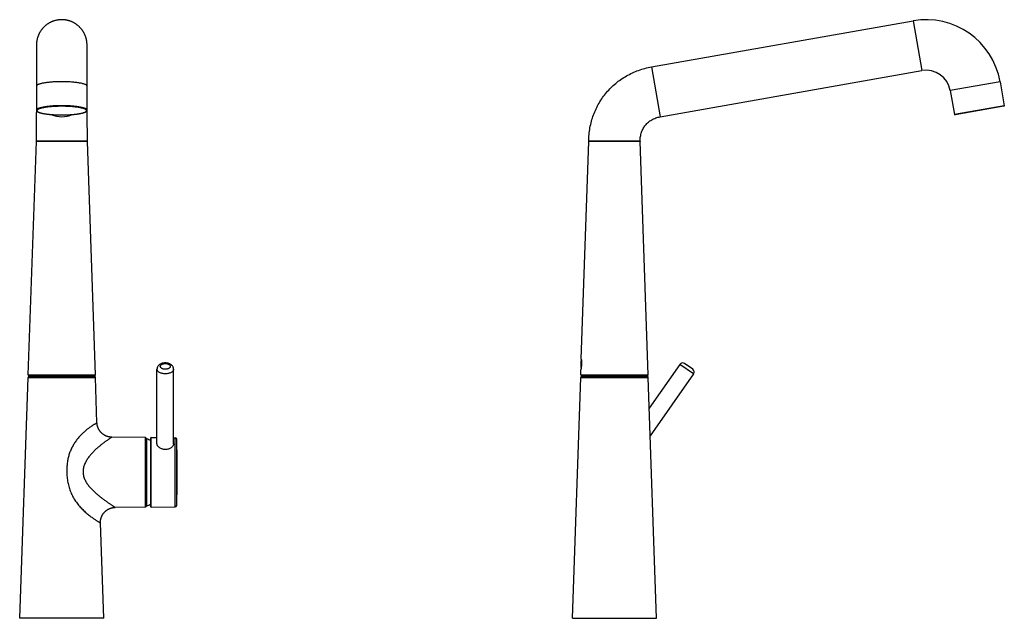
# Model space of a CAD drawing. Header units: millimetres. Extents: x 260 to 944, y 88 to 805.
# Tile 3 of 3: x 351 to 944, y 444 to 805. Entities that reach past the tile are written whole.
import ezdxf

# ---------------------------------------------------------------- set-up
doc = ezdxf.new("R2010")
doc.units = ezdxf.units.MM
doc.header["$LTSCALE"] = 65.395
doc.layers.get('0').update_dxf_attribs({"linetype": 'CONTINUOUS'})

msp = doc.modelspace()

# ---------------------------------------------------------------- linework, layer by layer
at = {"color": 7, "linetype": 'CONTINUOUS'}
for p, q in [((731.8, 776.29), (889.44, 804.09)), ((361.1, 789.53), (361.1, 761.27)), ((391.6, 761.13), (391.6, 789.07)), ((391.6, 779.39), (391.6, 788.88)), ((391.6, 764.73), (391.6, 779.39)), ((737.1, 746.25), (894.74, 774.05)), ((941.86, 767.38), (944.42, 752.91)), ((361.1, 760.4), (361.09, 759.67)), ((361.09, 759.67), (361.09, 758.78)), ((361.1, 764.73), (361.1, 750.26)), ((361.1, 761.27), (361.1, 760.96)), ((361.1, 760.96), (361.1, 760.4)), ((391.6, 750.26), (391.6, 764.73)), ((391.6, 760.76), (391.6, 761.13)), ((391.6, 760.13), (391.6, 760.76)), ((391.6, 759.33), (391.6, 760.13)), ((911.83, 762.09), (914.38, 747.61)), ((361.07, 754.97), (361.05, 753.2)), ((361.08, 756.57), (361.07, 754.97)), ((361.09, 758.78), (361.08, 757.74)), ((361.08, 757.74), (361.08, 756.57)), ((391.61, 758.38), (391.6, 759.33)), ((391.62, 757.29), (391.61, 758.38)), ((391.63, 755.79), (391.62, 757.29)), ((391.64, 754.11), (391.63, 755.79)), ((391.65, 752.57), (391.64, 754.11)), ((361.01, 748.05), (360.99, 746.13)), ((361.03, 749.87), (361.01, 748.05)), ((361.04, 751.59), (361.03, 749.87)), ((361.05, 753.2), (361.04, 751.59)), ((391.6, 750.24), (391.6, 750.26)), ((391.66, 750.92), (391.65, 752.57)), ((391.68, 749.16), (391.66, 750.92)), ((391.69, 747.29), (391.68, 749.16)), ((944.17, 752.56), (914.73, 747.37)), ((360.97, 743.71), (360.95, 741.6)), ((360.99, 746.13), (360.97, 743.71)), ((391.71, 745.34), (391.69, 747.29)), ((391.73, 743.29), (391.71, 745.34)), ((391.75, 740.74), (391.73, 743.29)), ((360.91, 737.17), (360.88, 734.85)), ((360.93, 739.42), (360.91, 737.17)), ((360.95, 741.6), (360.93, 739.42)), ((391.77, 738.53), (391.75, 740.74)), ((391.8, 736.25), (391.77, 738.53)), ((391.82, 733.9), (391.8, 736.25)), ((360.85, 731.43), (356, 590.77)), ((360.88, 734.85), (360.86, 732.47)), ((391.85, 731.55), (391.82, 733.9)), ((391.85, 731.49), (391.85, 731.55)), ((689.42, 600.21), (693.95, 731.37)), ((729.8, 590.77), (724.95, 731.41)), ((689.42, 600.21), (689.44, 600.11)), ((689.44, 600.11), (689.44, 600.1)), ((433.75, 549.09), (433.75, 594.14)), ((443.75, 549.02), (443.75, 594.14)), ((689.1, 590.77), (689.2, 593.71)), ((748.93, 597.01), (730.38, 570.52)), ((756.63, 594.06), (751.71, 597.5)), ((351, 443.91), (356.07, 589.15)), ((356.29, 590.46), (396.4, 590.46)), ((356.86, 589.93), (357.6, 589.94)), ((357.6, 590.46), (357.6, 589.94)), ((395.1, 589.94), (357.6, 589.94)), ((395.1, 590.46), (395.1, 589.94)), ((395.84, 589.93), (395.1, 589.94)), ((397.58, 561.78), (396.62, 589.15)), ((684.1, 443.91), (689.17, 589.15)), ((689.4, 590.46), (729.5, 590.46)), ((689.96, 589.93), (690.7, 589.94)), ((690.7, 589.94), (690.7, 590.46)), ((728.2, 589.94), (690.7, 589.94)), ((728.2, 589.94), (728.2, 590.46)), ((728.94, 589.93), (728.2, 589.94)), ((734.8, 443.91), (729.73, 589.15)), ((757.12, 591.27), (730.96, 553.91)), ((426.75, 552.92), (406.5, 553.09)), ((427.25, 511.41), (427.25, 552.42)), ((427.35, 552.16), (427.49, 552.16)), ((429.95, 511.11), (429.95, 552.71)), ((430.15, 552.91), (433.75, 552.88)), ((443.75, 552.79), (444.63, 552.78)), ((426.75, 510.91), (408.6, 510.75)), ((427.35, 511.66), (427.49, 511.66)), ((430.15, 510.91), (444.63, 511.04)), ((401.7, 443.91), (399.69, 501.44)), ((401.7, 443.91), (351, 443.91)), ((684.1, 443.91), (734.8, 443.91))]:
    msp.add_line(p, q, dxfattribs=at)
at = {"color": 9, "linetype": 'CONTINUOUS'}
for p, q in [((889.44, 804.09), (894.74, 774.05)), ((361.1, 789.07), (361.1, 789.05)), ((391.6, 789.05), (391.6, 789.07)), ((731.8, 776.29), (737.1, 746.25)), ((941.86, 767.38), (911.83, 762.09)), ((944.42, 752.91), (914.38, 747.61)), ((376.35, 731.41), (360.85, 731.38)), ((360.91, 731.39), (360.87, 731.38)), ((361.09, 731.39), (360.91, 731.39)), ((362, 731.39), (361.09, 731.39)), ((363.11, 731.39), (362, 731.39)), ((365.1, 731.4), (363.11, 731.39)), ((368.05, 731.4), (365.1, 731.4)), ((371.25, 731.41), (368.05, 731.4)), ((372.83, 731.41), (371.25, 731.41)), ((375.53, 731.41), (372.83, 731.41)), ((376.35, 731.41), (375.53, 731.41)), ((689.34, 600.02), (689.34, 594.55)), ((689.44, 600.04), (689.44, 595.27)), ((757.12, 591.27), (748.93, 597.01)), ((356, 590.77), (396.7, 590.77)), ((356.07, 589.15), (396.62, 589.15)), ((356.86, 589.93), (395.84, 589.93)), ((689.1, 590.77), (729.8, 590.77)), ((689.17, 589.15), (729.73, 589.15)), ((689.96, 589.93), (728.94, 589.93)), ((426.75, 510.91), (426.75, 552.92)), ((427.35, 511.66), (427.35, 552.16)), ((427.49, 511.66), (427.49, 552.16)), ((427.68, 511.7), (427.68, 552.12)), ((430.15, 510.91), (430.15, 552.91)), ((444.63, 511.04), (444.63, 552.78)), ((445.62, 512.01), (445.62, 551.82))]:
    msp.add_line(p, q, dxfattribs=at)
at = {"color": 7, "linetype": 'CONTINUOUS'}
for points in [[(376.35, 804.78), (376.09, 804.77), (375.82, 804.77), (375.55, 804.75), (375.27, 804.74), (375, 804.72), (374.73, 804.69), (374.46, 804.66), (374.19, 804.62), (373.92, 804.58), (373.65, 804.53), (373.38, 804.48), (373.11, 804.43), (372.85, 804.37), (372.58, 804.3), (372.32, 804.23), (372.06, 804.16), (371.8, 804.08), (371.54, 804), (371.28, 803.91), (371.02, 803.81), (370.77, 803.72), (370.51, 803.62), (370.26, 803.51), (370.01, 803.4), (369.77, 803.28), (369.52, 803.16), (369.28, 803.04), (369.04, 802.91), (368.8, 802.78), (368.56, 802.64), (368.33, 802.5), (368.1, 802.35), (367.87, 802.2), (367.65, 802.05), (367.42, 801.89), (367.2, 801.73), (366.99, 801.56), (366.77, 801.39), (366.56, 801.22), (366.35, 801.04), (366.15, 800.86), (365.95, 800.68), (365.75, 800.49), (365.56, 800.3), (365.37, 800.11), (365.18, 799.91), (364.99, 799.71), (364.81, 799.5), (364.64, 799.29), (364.46, 799.08), (364.29, 798.87), (364.13, 798.65), (363.97, 798.43), (363.81, 798.21), (363.66, 797.98), (363.51, 797.75), (363.36, 797.52), (363.22, 797.29), (363.09, 797.05), (362.95, 796.81), (362.82, 796.57), (362.7, 796.33), (362.58, 796.08), (362.47, 795.84), (362.35, 795.59), (362.25, 795.34), (362.15, 795.08), (362.05, 794.83), (361.96, 794.57), (361.87, 794.31), (361.79, 794.05), (361.71, 793.79), (361.63, 793.53), (361.56, 793.27), (361.5, 793), (361.44, 792.74), (361.39, 792.47), (361.33, 792.2), (361.29, 791.93), (361.25, 791.66), (361.21, 791.39), (361.18, 791.12), (361.16, 790.85), (361.14, 790.59), (361.12, 790.32), (361.11, 790.05), (361.1, 789.79), (361.1, 789.52)], [(391.6, 789.52), (391.6, 789.79), (391.59, 790.05), (391.58, 790.32), (391.56, 790.59), (391.54, 790.85), (391.51, 791.12), (391.48, 791.39), (391.45, 791.66), (391.41, 791.93), (391.36, 792.2), (391.31, 792.47), (391.26, 792.74), (391.2, 793), (391.13, 793.27), (391.06, 793.53), (390.99, 793.79), (390.91, 794.05), (390.83, 794.31), (390.74, 794.57), (390.65, 794.83), (390.55, 795.08), (390.45, 795.34), (390.34, 795.59), (390.23, 795.84), (390.12, 796.08), (390, 796.33), (389.87, 796.57), (389.74, 796.81), (389.61, 797.05), (389.47, 797.29), (389.33, 797.52), (389.19, 797.75), (389.04, 797.98), (388.89, 798.21), (388.73, 798.43), (388.57, 798.65), (388.4, 798.87), (388.23, 799.08), (388.06, 799.29), (387.88, 799.5), (387.7, 799.71), (387.52, 799.91), (387.33, 800.1), (387.14, 800.3), (386.95, 800.49), (386.75, 800.68), (386.55, 800.86), (386.34, 801.04), (386.13, 801.22), (385.92, 801.39), (385.71, 801.56), (385.49, 801.73), (385.27, 801.89), (385.05, 802.05), (384.83, 802.2), (384.6, 802.35), (384.37, 802.5), (384.13, 802.64), (383.9, 802.78), (383.66, 802.91), (383.42, 803.04), (383.18, 803.16), (382.93, 803.28), (382.68, 803.4), (382.43, 803.51), (382.18, 803.61), (381.93, 803.72), (381.68, 803.81), (381.42, 803.91), (381.16, 804), (380.9, 804.08), (380.64, 804.16), (380.38, 804.23), (380.11, 804.3), (379.85, 804.37), (379.58, 804.43), (379.32, 804.48), (379.05, 804.53), (378.78, 804.58), (378.51, 804.62), (378.24, 804.66), (377.97, 804.69), (377.69, 804.72), (377.42, 804.74), (377.15, 804.75), (376.88, 804.77), (376.61, 804.77), (376.35, 804.78)], [(391.6, 788.88), (391.6, 788.96), (391.6, 789.05), (391.6, 789.53)], [(361.1, 750.26), (361.1, 750.24), (361.1, 750.18), (361.11, 750.13), (361.12, 750.07), (361.14, 750.02), (361.16, 749.96), (361.18, 749.9), (361.21, 749.85), (361.25, 749.79), (361.29, 749.74), (361.33, 749.69), (361.38, 749.63), (361.43, 749.58), (361.48, 749.53), (361.55, 749.48), (361.61, 749.42), (361.69, 749.37), (361.76, 749.32), (361.85, 749.27), (361.93, 749.22), (362.03, 749.17), (362.12, 749.12), (362.23, 749.07), (362.33, 749.02), (362.45, 748.98), (362.56, 748.93), (362.68, 748.88), (362.81, 748.84), (362.93, 748.79), (363.07, 748.75), (363.2, 748.71), (363.34, 748.66), (363.48, 748.62), (363.63, 748.58), (363.78, 748.54), (363.94, 748.5), (364.09, 748.46), (364.26, 748.42), (364.42, 748.38), (364.59, 748.35), (364.76, 748.31), (364.94, 748.27), (365.12, 748.24), (365.3, 748.2), (365.49, 748.17), (365.68, 748.13), (365.88, 748.1), (366.07, 748.07), (366.27, 748.04), (366.48, 748.01), (366.68, 747.97), (366.89, 747.94), (367.1, 747.92), (367.32, 747.89), (367.54, 747.86), (367.76, 747.83), (367.98, 747.8), (368.2, 747.78), (368.43, 747.75), (368.66, 747.73), (368.9, 747.71), (369.13, 747.68), (369.37, 747.66), (369.61, 747.64), (369.85, 747.62), (370.1, 747.6), (370.34, 747.58), (370.59, 747.56), (370.84, 747.54), (371.09, 747.53), (371.35, 747.51), (371.6, 747.5), (371.86, 747.48), (372.12, 747.47), (372.37, 747.46), (372.63, 747.44), (372.9, 747.43), (373.16, 747.42), (373.42, 747.41), (373.69, 747.4), (373.95, 747.4), (374.22, 747.39), (374.48, 747.38), (374.75, 747.38), (375.02, 747.37), (375.29, 747.37), (375.56, 747.37), (375.82, 747.36), (376.09, 747.36), (376.35, 747.36)], [(376.35, 747.36), (376.6, 747.36), (376.87, 747.36), (377.14, 747.37), (377.41, 747.37), (377.68, 747.37), (377.94, 747.38), (378.21, 747.38), (378.48, 747.39), (378.74, 747.4), (379.01, 747.4), (379.27, 747.41), (379.54, 747.42), (379.8, 747.43), (380.06, 747.44), (380.32, 747.46), (380.58, 747.47), (380.84, 747.48), (381.09, 747.5), (381.35, 747.51), (381.6, 747.53), (381.85, 747.54), (382.1, 747.56), (382.35, 747.58), (382.6, 747.6), (382.84, 747.62), (383.08, 747.64), (383.32, 747.66), (383.56, 747.68), (383.8, 747.71), (384.03, 747.73), (384.26, 747.75), (384.49, 747.78), (384.71, 747.8), (384.94, 747.83), (385.16, 747.86), (385.38, 747.89), (385.59, 747.92), (385.8, 747.94), (386.01, 747.97), (386.22, 748), (386.42, 748.04), (386.62, 748.07), (386.82, 748.1), (387.01, 748.13), (387.2, 748.17), (387.39, 748.2), (387.57, 748.24), (387.75, 748.27), (387.93, 748.31), (388.1, 748.35), (388.27, 748.38), (388.44, 748.42), (388.6, 748.46), (388.76, 748.5), (388.91, 748.54), (389.06, 748.58), (389.21, 748.62), (389.35, 748.66), (389.49, 748.71), (389.63, 748.75), (389.76, 748.79), (389.89, 748.84), (390.01, 748.88), (390.13, 748.93), (390.25, 748.98), (390.36, 749.02), (390.47, 749.07), (390.57, 749.12), (390.67, 749.17), (390.76, 749.22), (390.85, 749.27), (390.93, 749.32), (391.01, 749.37), (391.08, 749.43), (391.15, 749.48), (391.21, 749.53), (391.27, 749.58), (391.32, 749.63), (391.37, 749.69), (391.41, 749.74), (391.45, 749.79), (391.48, 749.85), (391.51, 749.9), (391.54, 749.96), (391.56, 750.02), (391.57, 750.07), (391.59, 750.13), (391.59, 750.18), (391.6, 750.24)], [(360.86, 732.47), (360.85, 731.53), (360.85, 731.49), (360.85, 731.46), (360.85, 731.43)], [(396.7, 590.77), (391.85, 731.43), (391.85, 731.46), (391.85, 731.49)], [(406.5, 553.09), (406.33, 553.1), (406.15, 553.1), (405.97, 553.11), (405.79, 553.13), (405.61, 553.15), (405.43, 553.17), (405.25, 553.19), (405.07, 553.22), (404.89, 553.25), (404.72, 553.29), (404.54, 553.33), (404.36, 553.37), (404.19, 553.42), (404.01, 553.47), (403.84, 553.52), (403.67, 553.58), (403.49, 553.64), (403.32, 553.7), (403.16, 553.77), (402.99, 553.84), (402.82, 553.91), (402.66, 553.99), (402.5, 554.07), (402.34, 554.15), (402.18, 554.24), (402.02, 554.33), (401.87, 554.42), (401.71, 554.52), (401.56, 554.62), (401.41, 554.72), (401.26, 554.83), (401.12, 554.94), (400.98, 555.05), (400.83, 555.16), (400.7, 555.28), (400.56, 555.4), (400.43, 555.52), (400.29, 555.65), (400.17, 555.78), (400.04, 555.91), (399.92, 556.04), (399.79, 556.18), (399.68, 556.31), (399.56, 556.45), (399.45, 556.6), (399.34, 556.74), (399.23, 556.89), (399.13, 557.04), (399.03, 557.19), (398.93, 557.34), (398.84, 557.49), (398.75, 557.65), (398.66, 557.81), (398.58, 557.97), (398.49, 558.13), (398.42, 558.29), (398.34, 558.46), (398.27, 558.63), (398.2, 558.79), (398.14, 558.96), (398.08, 559.13), (398.02, 559.31), (397.96, 559.48), (397.91, 559.65), (397.86, 559.83), (397.82, 560.01), (397.78, 560.18), (397.74, 560.36), (397.71, 560.54), (397.68, 560.72), (397.66, 560.9), (397.63, 561.08), (397.61, 561.26), (397.6, 561.44), (397.59, 561.62), (397.58, 561.78)], [(399.69, 501.44), (399.68, 501.59), (399.68, 501.77), (399.69, 501.95), (399.69, 502.13), (399.7, 502.31), (399.71, 502.49), (399.73, 502.67), (399.75, 502.85), (399.77, 503.03), (399.8, 503.21), (399.83, 503.39), (399.87, 503.56), (399.91, 503.74), (399.95, 503.92), (399.99, 504.09), (400.04, 504.27), (400.09, 504.44), (400.15, 504.61), (400.21, 504.78), (400.27, 504.95), (400.34, 505.12), (400.41, 505.28), (400.48, 505.45), (400.55, 505.61), (400.63, 505.77), (400.71, 505.93), (400.8, 506.09), (400.89, 506.25), (400.98, 506.4), (401.07, 506.56), (401.17, 506.71), (401.27, 506.86), (401.38, 507), (401.48, 507.15), (401.59, 507.29), (401.7, 507.43), (401.82, 507.57), (401.94, 507.71), (402.06, 507.84), (402.18, 507.97), (402.31, 508.1), (402.44, 508.23), (402.57, 508.35), (402.7, 508.48), (402.84, 508.59), (402.98, 508.71), (403.12, 508.82), (403.26, 508.93), (403.41, 509.04), (403.55, 509.14), (403.7, 509.25), (403.85, 509.34), (404, 509.44), (404.16, 509.53), (404.31, 509.62), (404.47, 509.7), (404.63, 509.79), (404.79, 509.87), (404.96, 509.94), (405.12, 510.02), (405.29, 510.09), (405.46, 510.15), (405.63, 510.21), (405.8, 510.27), (405.97, 510.33), (406.14, 510.38), (406.31, 510.43), (406.49, 510.48), (406.66, 510.52), (406.84, 510.56), (407.02, 510.59), (407.2, 510.63), (407.37, 510.65), (407.55, 510.68), (407.73, 510.7), (407.91, 510.72), (408.09, 510.73), (408.27, 510.74), (408.45, 510.75), (408.6, 510.75)]]:
    msp.add_lwpolyline(points, dxfattribs=at)
at = {"color": 9, "linetype": 'CONTINUOUS'}
msp.add_lwpolyline([(360.87, 731.38), (360.86, 731.38), (360.85, 731.38), (360.85, 731.38)], dxfattribs=at)
at = {"color": 7, "linetype": 'CONTINUOUS'}
for centre, radius, start, end in [((897.3, 759.53), 45.25, 10, 100), ((897.3, 759.53), 14.75, 10, 100), ((944.12, 752.85), 0.3, 280, 10), ((914.68, 747.66), 0.3, 190, 280), ((686.95, 731.61), 7, 358.02438, 359.46598), ((731.95, 731.65), 7, 180.98033, 181.97562), ((738.91, 596.96), 49.66, 176.47188, 182.98325), ((689.44, 600.01), 0.1, 95.04593, 176.47188), ((750.57, 595.86), 2, 55, 145), ((755.48, 592.42), 2, 325, 55), ((356.29, 590.76), 0.3, 178.02438, 270), ((356.87, 589.13), 0.8, 91, 177.99939), ((395.83, 589.13), 0.8, 2.00061, 89), ((396.4, 590.76), 0.3, 270, 1.97562), ((689.4, 590.76), 0.3, 178.02438, 270), ((689.97, 589.13), 0.8, 91, 177.99939), ((728.93, 589.13), 0.8, 2.00061, 89), ((729.5, 590.76), 0.3, 270, 1.97562), ((426.75, 552.42), 0.5, 0, 89.5), ((427.35, 552.06), 0.1, 90, 180), ((427.49, 551.66), 0.5, 67.35338, 90), ((419.25, 531.91), 21.9, 60.75241, 67.35338), ((430.15, 552.71), 0.2, 89.5, 180), ((444.62, 551.78), 1, 1.90115, 89.5), ((-154.05, 531.91), 600, 358.09885, 1.90115), ((426.75, 511.41), 0.5, 270.5, 360), ((427.35, 511.76), 0.1, 180, 270), ((427.49, 512.16), 0.5, 270, 292.64662), ((419.25, 531.91), 21.9, 292.64662, 299.24759), ((430.15, 511.11), 0.2, 180, 270.5), ((444.62, 512.04), 1, 270.5, 358.09885)]:
    msp.add_arc(centre, radius, start, end, dxfattribs=at)
at = {"color": 9, "linetype": 'CONTINUOUS'}
for centre, radius, start, end in [((375.92, 761.27), 14.82, 180, 180.43581), ((376.78, 761.27), 14.82, 359.56417, 359.99997), ((376.34, 761.7), 15.45, 245.87414, 270.01213), ((376.35, 761.7), 15.45, 269.98787, 294.12616)]:
    msp.add_arc(centre, radius, start, end, dxfattribs=at)
at = {"color": 7, "linetype": 'CONTINUOUS'}
for points, knots in [([(693.95, 731.55), (693.96, 732.91), (694.1, 735.63), (694.66, 739.66), (695.55, 743.58), (696.77, 747.38), (698.3, 751.03), (700.14, 754.52), (702.26, 757.82), (704.66, 760.92), (707.32, 763.8), (710.22, 766.44), (713.36, 768.82), (716.7, 770.93), (720.24, 772.75), (723.95, 774.27), (727.81, 775.47), (730.46, 776.06), (731.8, 776.29)], [0, 0, 0, 0, 0.064404, 0.128089, 0.191153, 0.253687, 0.31579, 0.377571, 0.439133, 0.500577, 0.562002, 0.62351, 0.6852, 0.747177, 0.809548, 0.872413, 0.935864, 1, 1, 1, 1]), ([(724.95, 731.53), (724.94, 732.01), (724.96, 732.96), (725.12, 734.34), (725.38, 735.65), (725.75, 736.89), (726.21, 738.07), (726.77, 739.18), (727.41, 740.23), (728.15, 741.21), (728.97, 742.12), (729.87, 742.96), (730.86, 743.73), (731.93, 744.42), (733.09, 745.03), (734.34, 745.54), (735.68, 745.96), (736.62, 746.17), (737.1, 746.25)], [0, 0, 0, 0, 0.069284, 0.135507, 0.199264, 0.261105, 0.321513, 0.380884, 0.439595, 0.498013, 0.556489, 0.615371, 0.675028, 0.735847, 0.798233, 0.862674, 0.929728, 1, 1, 1, 1]), ([(689.44, 600.1), (689.49, 599.66), (689.6, 598.47), (689.6, 596.6), (689.41, 594.91), (689.25, 593.98), (689.2, 593.71)], [0, 0, 0, 0, 0.20884, 0.556891, 0.872461, 1, 1, 1, 1]), ([(438.75, 597.86), (438.44, 597.86), (437.83, 597.82), (436.94, 597.65), (436.1, 597.36), (435.34, 596.95), (434.68, 596.41), (434.25, 595.86), (433.99, 595.36), (433.85, 594.97), (433.77, 594.56), (433.75, 594.28), (433.75, 594.14)], [0, 0, 0, 0, 0.133573, 0.264981, 0.39279, 0.516809, 0.638109, 0.758339, 0.81859, 0.87896, 0.939446, 1, 1, 1, 1]), ([(443.75, 594.14), (443.75, 594.28), (443.73, 594.56), (443.64, 594.97), (443.5, 595.36), (443.24, 595.86), (442.81, 596.41), (442.15, 596.95), (441.39, 597.36), (440.56, 597.65), (439.66, 597.82), (439.05, 597.86), (438.75, 597.86)], [0, 0, 0, 0, 0.060554, 0.121039, 0.181409, 0.241661, 0.361891, 0.483192, 0.607211, 0.73502, 0.866428, 1, 1, 1, 1]), ([(395.84, 560.73), (395.48, 560.51), (394.92, 560.14), (394.14, 559.62), (393.49, 559.17), (392.8, 558.67), (392.07, 558.12), (391.32, 557.53), (390.55, 556.89), (389.77, 556.21), (388.97, 555.48), (388.18, 554.7), (387.12, 553.6), (386.1, 552.43), (385.13, 551.17), (384.43, 550.19), (383.77, 549.17), (383.14, 548.12), (382.56, 547.03), (381.84, 545.54), (381.06, 543.61), (380.34, 541.22), (379.81, 538.78), (379.55, 536.71), (379.42, 535.04), (379.37, 533.79), (379.36, 532.54), (379.38, 531.7), (379.4, 531.28)], [0, 0, 0, 0, 0.035707, 0.056388, 0.078816, 0.102874, 0.128437, 0.155381, 0.183583, 0.212914, 0.24324, 0.27444, 0.306403, 0.372172, 0.405787, 0.43977, 0.474051, 0.508569, 0.543272, 0.578116, 0.64808, 0.718287, 0.788626, 0.85904, 0.89427, 0.929507, 0.964751, 1, 1, 1, 1]), ([(406.5, 553.09), (406.5, 553.09), (406.5, 553.09), (406.49, 553.09), (406.49, 553.09), (406.48, 553.08), (406.48, 553.08), (406.46, 553.07), (406.44, 553.06), (406.41, 553.04), (406.38, 553.02), (406.33, 552.99), (406.29, 552.96), (406.23, 552.92), (406.15, 552.86), (406.03, 552.79), (405.86, 552.68), (405.68, 552.56), (405.48, 552.43), (405.26, 552.28), (405.03, 552.12), (404.68, 551.88), (404.21, 551.56), (403.62, 551.15), (402.98, 550.7), (402.31, 550.21), (401.62, 549.7), (400.9, 549.15), (400.16, 548.57), (399.15, 547.75), (397.87, 546.67), (396.34, 545.26), (394.83, 543.74), (393.37, 542.08), (392, 540.27), (391, 538.63), (390.31, 537.23), (389.87, 536.12), (389.52, 534.97), (389.28, 533.79), (389.16, 532.58), (389.19, 531.36), (389.37, 530.16), (389.68, 528.99), (390.1, 527.86), (390.61, 526.78), (391.2, 525.76), (392.06, 524.46), (393.25, 522.96), (394.8, 521.29), (396.41, 519.76), (398.04, 518.34), (399.68, 517.02), (401.03, 515.99), (402.09, 515.2), (402.86, 514.65), (403.61, 514.11), (404.34, 513.61), (405.03, 513.13), (405.68, 512.69), (406.29, 512.28), (406.77, 511.96), (407.12, 511.72), (407.36, 511.56), (407.58, 511.42), (407.79, 511.28), (407.97, 511.16), (408.13, 511.06), (408.25, 510.98), (408.34, 510.92), (408.39, 510.89), (408.44, 510.86), (408.48, 510.83), (408.52, 510.81), (408.55, 510.79), (408.57, 510.77), (408.58, 510.76), (408.59, 510.76), (408.6, 510.76), (408.6, 510.75), (408.6, 510.75), (408.6, 510.75), (408.6, 510.75)], [0, 0, 0, 0, 0.000018, 0.00007, 0.000156, 0.000275, 0.000427, 0.000613, 0.001085, 0.00169, 0.00243, 0.003303, 0.004306, 0.005435, 0.006686, 0.009544, 0.012858, 0.01661, 0.020779, 0.02534, 0.030265, 0.035526, 0.046961, 0.059475, 0.072926, 0.087189, 0.102154, 0.117731, 0.133846, 0.150438, 0.184853, 0.220661, 0.257651, 0.295679, 0.334656, 0.374524, 0.394787, 0.415251, 0.435896, 0.456688, 0.47758, 0.498508, 0.519406, 0.540214, 0.56089, 0.581408, 0.601755, 0.621927, 0.661718, 0.700772, 0.739022, 0.776359, 0.812611, 0.847531, 0.864387, 0.880768, 0.896604, 0.911812, 0.926301, 0.93996, 0.952659, 0.964238, 0.969552, 0.974516, 0.979107, 0.983301, 0.987076, 0.990411, 0.993288, 0.994549, 0.995687, 0.996698, 0.997576, 0.998319, 0.998926, 0.999397, 0.999583, 0.999734, 0.999851, 0.999935, 0.999984, 1, 1, 1, 1]), ([(438.75, 545.69), (438.42, 545.69), (437.77, 545.74), (436.83, 545.97), (435.97, 546.32), (435.22, 546.77), (434.59, 547.3), (434.19, 547.79), (433.96, 548.2), (433.84, 548.5), (433.76, 548.79), (433.75, 548.99), (433.75, 549.09)], [0, 0, 0, 0, 0.149514, 0.296475, 0.438297, 0.572509, 0.696842, 0.809508, 0.861284, 0.910066, 0.956137, 1, 1, 1, 1]), ([(443.75, 549.02), (443.75, 548.92), (443.73, 548.72), (443.65, 548.43), (443.53, 548.13), (443.3, 547.73), (442.9, 547.24), (442.28, 546.72), (441.52, 546.28), (440.66, 545.94), (439.72, 545.73), (439.07, 545.69), (438.75, 545.69)], [0, 0, 0, 0, 0.043972, 0.090068, 0.138802, 0.19048, 0.302871, 0.426941, 0.561005, 0.702853, 0.850045, 1, 1, 1, 1]), ([(379.4, 531.28), (379.42, 530.77), (379.48, 529.73), (379.69, 527.67), (380.12, 525.11), (380.79, 522.61), (381.49, 520.66), (382.09, 519.23), (382.75, 517.83), (383.49, 516.47), (384.29, 515.16), (385.15, 513.9), (386.06, 512.69), (387.01, 511.54), (387.99, 510.45), (389.3, 509.09), (390.66, 507.83), (392.01, 506.69), (392.99, 505.9), (393.94, 505.19), (394.84, 504.53), (395.68, 503.94), (396.47, 503.42), (397.18, 502.96), (397.73, 502.61), (398.13, 502.37), (398.39, 502.21), (398.63, 502.06), (398.85, 501.93), (399.04, 501.81), (399.21, 501.72), (399.33, 501.64), (399.42, 501.59), (399.48, 501.56), (399.53, 501.53), (399.57, 501.51), (399.6, 501.49), (399.63, 501.47), (399.65, 501.46), (399.66, 501.45), (399.67, 501.45), (399.67, 501.44), (399.68, 501.44), (399.68, 501.44), (399.69, 501.44), (399.69, 501.44), (399.69, 501.44), (399.69, 501.44), (399.69, 501.44)], [0, 0, 0, 0, 0.041024, 0.082053, 0.164103, 0.246138, 0.28714, 0.328098, 0.368979, 0.409738, 0.450313, 0.490622, 0.530567, 0.570032, 0.608878, 0.646945, 0.720033, 0.754686, 0.787808, 0.819193, 0.848643, 0.875964, 0.900963, 0.923466, 0.943316, 0.952199, 0.960366, 0.967801, 0.974493, 0.980427, 0.985591, 0.989976, 0.991874, 0.993575, 0.995077, 0.996381, 0.997486, 0.99839, 0.998767, 0.999094, 0.999371, 0.999597, 0.999773, 0.999899, 0.999943, 0.999975, 0.999994, 1, 1, 1, 1])]:
    msp.add_open_spline(points, degree=3, knots=knots, dxfattribs=at)
at = {"color": 9, "linetype": 'CONTINUOUS'}
for points, knots in [([(376.35, 767.38), (375.36, 767.38), (373.41, 767.35), (371.01, 767.23), (369.18, 767.08), (367.9, 766.94), (366.7, 766.79), (365.6, 766.62), (364.59, 766.43), (363.7, 766.22), (362.94, 766), (362.38, 765.8), (362, 765.63), (361.76, 765.51), (361.56, 765.39), (361.4, 765.26), (361.27, 765.13), (361.17, 765), (361.11, 764.87), (361.1, 764.78), (361.1, 764.73)], [0, 0, 0, 0, 0.187625, 0.36829, 0.453853, 0.535196, 0.611627, 0.682449, 0.746978, 0.804674, 0.855168, 0.89817, 0.916814, 0.933546, 0.948402, 0.961466, 0.972875, 0.982847, 0.991724, 1, 1, 1, 1]), ([(391.6, 764.73), (391.6, 764.78), (391.58, 764.87), (391.53, 765), (391.43, 765.13), (391.3, 765.26), (391.13, 765.39), (390.93, 765.51), (390.7, 765.63), (390.32, 765.8), (389.76, 766), (388.99, 766.22), (388.1, 766.43), (387.1, 766.62), (385.99, 766.79), (384.79, 766.94), (383.51, 767.08), (381.68, 767.23), (379.29, 767.35), (377.34, 767.38), (376.35, 767.38)], [0, 0, 0, 0, 0.008276, 0.017153, 0.027125, 0.038534, 0.051598, 0.066454, 0.083186, 0.10183, 0.144832, 0.195326, 0.253022, 0.317551, 0.388373, 0.464804, 0.546147, 0.63171, 0.812375, 1, 1, 1, 1]), ([(376.35, 752.91), (375.36, 752.91), (373.41, 752.87), (371.01, 752.75), (369.18, 752.6), (367.9, 752.47), (366.7, 752.31), (365.6, 752.14), (364.59, 751.95), (363.7, 751.75), (362.93, 751.53), (362.38, 751.33), (362, 751.16), (361.76, 751.03), (361.56, 750.91), (361.4, 750.78), (361.26, 750.66), (361.17, 750.53), (361.11, 750.39), (361.1, 750.3), (361.1, 750.26)], [0, 0, 0, 0, 0.187621, 0.368256, 0.453846, 0.535224, 0.611643, 0.682423, 0.746947, 0.804679, 0.855189, 0.898166, 0.916796, 0.933522, 0.94838, 0.961451, 0.972869, 0.982847, 0.991726, 1, 1, 1, 1]), ([(376.35, 752.56), (375.38, 752.56), (373.47, 752.53), (371.12, 752.41), (369.32, 752.26), (368.07, 752.13), (366.89, 751.98), (365.81, 751.81), (364.82, 751.62), (363.95, 751.42), (363.2, 751.21), (362.65, 751.01), (362.28, 750.84), (362.05, 750.72), (361.85, 750.6), (361.69, 750.48), (361.56, 750.35), (361.47, 750.22), (361.41, 750.09), (361.39, 749.96), (361.41, 749.83), (361.47, 749.7), (361.56, 749.57), (361.69, 749.45), (361.85, 749.32), (362.05, 749.2), (362.28, 749.08), (362.65, 748.92), (363.2, 748.72), (363.95, 748.5), (364.82, 748.3), (365.81, 748.12), (366.89, 747.95), (368.07, 747.8), (369.32, 747.67), (371.12, 747.52), (373.47, 747.4), (375.38, 747.37), (376.35, 747.37)], [0, 0, 0, 0, 0.093811, 0.184127, 0.226924, 0.267611, 0.305821, 0.341211, 0.373472, 0.402341, 0.427593, 0.449085, 0.458397, 0.466759, 0.474189, 0.480727, 0.486435, 0.491422, 0.495862, 0.5, 0.504137, 0.508577, 0.513566, 0.519274, 0.525809, 0.533238, 0.541602, 0.550917, 0.572404, 0.59766, 0.626525, 0.658788, 0.694178, 0.732389, 0.773076, 0.815872, 0.906189, 1, 1, 1, 1]), ([(391.6, 750.26), (391.6, 750.3), (391.58, 750.39), (391.53, 750.53), (391.43, 750.66), (391.3, 750.78), (391.13, 750.91), (390.93, 751.04), (390.7, 751.16), (390.32, 751.33), (389.76, 751.53), (388.99, 751.75), (388.1, 751.95), (387.1, 752.14), (385.99, 752.31), (384.79, 752.47), (383.51, 752.6), (381.68, 752.75), (379.29, 752.87), (377.34, 752.91), (376.35, 752.91)], [0, 0, 0, 0, 0.008275, 0.017158, 0.027142, 0.038566, 0.051645, 0.06651, 0.083243, 0.101879, 0.144867, 0.195384, 0.253121, 0.317646, 0.388425, 0.46484, 0.546211, 0.631792, 0.812404, 1, 1, 1, 1]), ([(376.35, 747.37), (377.32, 747.37), (379.23, 747.4), (381.58, 747.52), (383.37, 747.67), (384.63, 747.8), (385.8, 747.95), (386.89, 748.12), (387.87, 748.3), (388.74, 748.5), (389.5, 748.72), (390.05, 748.92), (390.42, 749.08), (390.65, 749.2), (390.84, 749.32), (391.01, 749.45), (391.13, 749.57), (391.23, 749.7), (391.28, 749.83), (391.3, 749.96), (391.28, 750.09), (391.23, 750.22), (391.13, 750.35), (391.01, 750.48), (390.84, 750.6), (390.65, 750.72), (390.42, 750.84), (390.05, 751.01), (389.5, 751.21), (388.74, 751.42), (387.87, 751.62), (386.89, 751.81), (385.8, 751.98), (384.63, 752.13), (383.37, 752.26), (381.58, 752.41), (379.23, 752.53), (377.32, 752.56), (376.35, 752.56)], [0, 0, 0, 0, 0.093811, 0.184127, 0.226924, 0.267611, 0.305821, 0.341211, 0.373472, 0.402341, 0.427593, 0.449085, 0.458397, 0.466759, 0.474189, 0.480727, 0.486435, 0.491422, 0.495862, 0.5, 0.504137, 0.508577, 0.513566, 0.519274, 0.525809, 0.533238, 0.541602, 0.550917, 0.572404, 0.59766, 0.626525, 0.658788, 0.694178, 0.732389, 0.773076, 0.815872, 0.906189, 1, 1, 1, 1]), ([(376.35, 731.53), (375.84, 731.53), (374.83, 731.53), (373.33, 731.53), (371.86, 731.53), (370.44, 731.54), (369.07, 731.54), (367.76, 731.54), (366.55, 731.54), (365.42, 731.54), (364.55, 731.54), (363.91, 731.54), (363.47, 731.54), (363.06, 731.54), (362.69, 731.54), (362.35, 731.55), (362.04, 731.55), (361.77, 731.55), (361.56, 731.55), (361.41, 731.55), (361.32, 731.55), (361.23, 731.55), (361.15, 731.55), (361.08, 731.55), (361.02, 731.55), (360.97, 731.55), (360.93, 731.55), (360.91, 731.55), (360.89, 731.55), (360.88, 731.55), (360.87, 731.55), (360.86, 731.55), (360.86, 731.55), (360.85, 731.55), (360.85, 731.55), (360.85, 731.55), (360.85, 731.55), (360.85, 731.55), (360.85, 731.55)], [0, 0, 0, 0, 0.098017, 0.195091, 0.290284, 0.382684, 0.471396, 0.555571, 0.634393, 0.707107, 0.773012, 0.803207, 0.83147, 0.857732, 0.881924, 0.90399, 0.92388, 0.941548, 0.956945, 0.963779, 0.970032, 0.975702, 0.980786, 0.985279, 0.98918, 0.992484, 0.99519, 0.996317, 0.997294, 0.998121, 0.998797, 0.999324, 0.99953, 0.999699, 0.999831, 0.999925, 0.999981, 1, 1, 1, 1]), ([(391.85, 731.55), (391.85, 731.55), (391.85, 731.55), (391.85, 731.55), (391.84, 731.55), (391.84, 731.55), (391.84, 731.55), (391.83, 731.55), (391.83, 731.55), (391.82, 731.55), (391.8, 731.55), (391.79, 731.55), (391.76, 731.55), (391.73, 731.55), (391.68, 731.55), (391.62, 731.55), (391.55, 731.55), (391.47, 731.55), (391.38, 731.55), (391.28, 731.55), (391.14, 731.55), (390.93, 731.55), (390.66, 731.54), (390.35, 731.54), (390.01, 731.54), (389.63, 731.54), (389.22, 731.54), (388.79, 731.54), (388.14, 731.54), (387.27, 731.54), (386.15, 731.54), (384.93, 731.54), (383.63, 731.54), (382.26, 731.53), (380.83, 731.53), (379.36, 731.53), (377.86, 731.53), (376.85, 731.53), (376.35, 731.53)], [0, 0, 0, 0, 0.000019, 0.000076, 0.00017, 0.000302, 0.000471, 0.000678, 0.001205, 0.001882, 0.002709, 0.003686, 0.004814, 0.007521, 0.010826, 0.014728, 0.019222, 0.024306, 0.029977, 0.036231, 0.043066, 0.058464, 0.076132, 0.096024, 0.11809, 0.142282, 0.168545, 0.196808, 0.227004, 0.292908, 0.365621, 0.444442, 0.528616, 0.617326, 0.709724, 0.804915, 0.901986, 1, 1, 1, 1]), ([(391.85, 731.38), (391.85, 731.38), (391.85, 731.38), (391.85, 731.38), (391.85, 731.38), (391.84, 731.38), (391.84, 731.38), (391.83, 731.38), (391.82, 731.38), (391.81, 731.39), (391.79, 731.39), (391.77, 731.39), (391.73, 731.39), (391.68, 731.39), (391.62, 731.39), (391.55, 731.39), (391.47, 731.39), (391.35, 731.39), (391.17, 731.39), (390.93, 731.39), (390.66, 731.39), (390.35, 731.39), (390.01, 731.39), (389.63, 731.39), (389.23, 731.39), (388.79, 731.39), (388.15, 731.4), (387.27, 731.4), (386.15, 731.4), (384.93, 731.4), (383.63, 731.4), (382.26, 731.41), (380.83, 731.41), (378.86, 731.41), (377.36, 731.41), (376.35, 731.41)], [0, 0, 0, 0, 0.00002, 0.000077, 0.000172, 0.000304, 0.000682, 0.001209, 0.001888, 0.002716, 0.003695, 0.004824, 0.007531, 0.010835, 0.014735, 0.019229, 0.024314, 0.029986, 0.043079, 0.058477, 0.076144, 0.096036, 0.118105, 0.142299, 0.168559, 0.196821, 0.227019, 0.292923, 0.365635, 0.444457, 0.528628, 0.617338, 0.709732, 0.804921, 1, 1, 1, 1]), ([(724.95, 731.53), (724.95, 731.53), (724.95, 731.53), (724.95, 731.53), (724.95, 731.53), (724.94, 731.53), (724.94, 731.53), (724.93, 731.53), (724.92, 731.53), (724.91, 731.53), (724.89, 731.53), (724.87, 731.53), (724.83, 731.53), (724.78, 731.53), (724.72, 731.53), (724.65, 731.53), (724.57, 731.53), (724.48, 731.53), (724.38, 731.53), (724.24, 731.53), (724.03, 731.53), (723.76, 731.54), (723.45, 731.54), (723.11, 731.54), (722.73, 731.54), (722.33, 731.54), (721.89, 731.54), (721.25, 731.54), (720.37, 731.54), (719.25, 731.54), (718.03, 731.54), (716.73, 731.54), (715.36, 731.55), (713.93, 731.55), (711.96, 731.55), (709.45, 731.55), (706.94, 731.55), (704.97, 731.55), (703.54, 731.55), (702.17, 731.55), (700.87, 731.55), (699.65, 731.55), (698.53, 731.55), (697.65, 731.55), (697.01, 731.55), (696.57, 731.55), (696.17, 731.55), (695.79, 731.55), (695.45, 731.55), (695.14, 731.55), (694.87, 731.55), (694.66, 731.55), (694.52, 731.55), (694.42, 731.55), (694.33, 731.55), (694.25, 731.55), (694.18, 731.55), (694.12, 731.55), (694.07, 731.55), (694.03, 731.55), (694.01, 731.55), (693.99, 731.55), (693.98, 731.55), (693.97, 731.55), (693.96, 731.55), (693.96, 731.55), (693.96, 731.55), (693.95, 731.55), (693.95, 731.55), (693.95, 731.55), (693.95, 731.55), (693.95, 731.55)], [0, 0, 0, 0, 0.00001, 0.000038, 0.000085, 0.000151, 0.00034, 0.000604, 0.000943, 0.001357, 0.001846, 0.00241, 0.003763, 0.005414, 0.007363, 0.009608, 0.01215, 0.014986, 0.018115, 0.021533, 0.029231, 0.038062, 0.048007, 0.059043, 0.071139, 0.084267, 0.098398, 0.113497, 0.146449, 0.182805, 0.222217, 0.264303, 0.30866, 0.354858, 0.402456, 0.500001, 0.597545, 0.645143, 0.691342, 0.735699, 0.777785, 0.817197, 0.853553, 0.886504, 0.901604, 0.915734, 0.928862, 0.940959, 0.951994, 0.961939, 0.97077, 0.978468, 0.981886, 0.985015, 0.987851, 0.990392, 0.992638, 0.994586, 0.996237, 0.99759, 0.998154, 0.998643, 0.999057, 0.999396, 0.99966, 0.999764, 0.999849, 0.999915, 0.999962, 0.99999, 1, 1, 1, 1]), ([(724.95, 731.41), (724.95, 731.41), (724.95, 731.41), (724.95, 731.41), (724.95, 731.41), (724.95, 731.41), (724.94, 731.41), (724.93, 731.41), (724.92, 731.41), (724.91, 731.41), (724.89, 731.41), (724.87, 731.41), (724.83, 731.41), (724.78, 731.41), (724.72, 731.41), (724.65, 731.41), (724.57, 731.41), (724.48, 731.41), (724.39, 731.41), (724.24, 731.41), (724.03, 731.41), (723.76, 731.41), (723.45, 731.41), (723.11, 731.4), (722.74, 731.4), (722.33, 731.4), (721.89, 731.4), (721.25, 731.4), (720.38, 731.4), (719.25, 731.4), (718.03, 731.39), (716.73, 731.39), (715.36, 731.39), (713.94, 731.39), (711.96, 731.39), (709.45, 731.38), (706.94, 731.38), (704.96, 731.38), (703.54, 731.38), (702.16, 731.38), (700.86, 731.38), (699.65, 731.38), (698.52, 731.37), (697.65, 731.37), (697.01, 731.37), (696.57, 731.37), (696.16, 731.37), (695.79, 731.37), (695.45, 731.37), (695.14, 731.37), (694.86, 731.37), (694.66, 731.37), (694.51, 731.37), (694.41, 731.37), (694.33, 731.37), (694.25, 731.37), (694.18, 731.37), (694.12, 731.37), (694.07, 731.37), (694.03, 731.37), (694, 731.37), (693.99, 731.37), (693.98, 731.37), (693.97, 731.37), (693.96, 731.37), (693.95, 731.37), (693.95, 731.37), (693.95, 731.37), (693.95, 731.37), (693.95, 731.37), (693.95, 731.37), (693.95, 731.37)], [0, 0, 0, 0, 0.00001, 0.000038, 0.000085, 0.000151, 0.000339, 0.000602, 0.000941, 0.001355, 0.001844, 0.002407, 0.00376, 0.005412, 0.007361, 0.009607, 0.012149, 0.014984, 0.018112, 0.02153, 0.029228, 0.03806, 0.048004, 0.059038, 0.071134, 0.084263, 0.098394, 0.113492, 0.146444, 0.182801, 0.222212, 0.264299, 0.308656, 0.354855, 0.402453, 0.499999, 0.597544, 0.645142, 0.691341, 0.735698, 0.777785, 0.817197, 0.853554, 0.886505, 0.901604, 0.915735, 0.928864, 0.940961, 0.951994, 0.961939, 0.970772, 0.97847, 0.981888, 0.985015, 0.987851, 0.990392, 0.992639, 0.994588, 0.99624, 0.997592, 0.998156, 0.998645, 0.999059, 0.999398, 0.999661, 0.999765, 0.999849, 0.999915, 0.999962, 0.99999, 1, 1, 1, 1]), ([(438.75, 591.27), (438.42, 591.27), (437.78, 591.31), (436.84, 591.47), (435.98, 591.73), (435.22, 592.08), (434.68, 592.45), (434.34, 592.78), (434.12, 593.04), (433.96, 593.3), (433.84, 593.58), (433.76, 593.86), (433.75, 594.05), (433.75, 594.14)], [0, 0, 0, 0, 0.155374, 0.30678, 0.450568, 0.583745, 0.70439, 0.759916, 0.812358, 0.862027, 0.909403, 0.955133, 1, 1, 1, 1]), ([(438.75, 594.06), (438.55, 594.06), (438.16, 594.08), (437.6, 594.18), (437.09, 594.33), (436.63, 594.54), (436.25, 594.8), (435.97, 595.1), (435.82, 595.38), (435.76, 595.61), (435.74, 595.78), (435.76, 595.95), (435.82, 596.18), (435.97, 596.46), (436.25, 596.76), (436.63, 597.02), (437.09, 597.23), (437.6, 597.38), (438.16, 597.48), (438.55, 597.5), (438.75, 597.5)], [0, 0, 0, 0, 0.077722, 0.153459, 0.225384, 0.292002, 0.352352, 0.406266, 0.454681, 0.477556, 0.5, 0.522444, 0.545319, 0.593734, 0.647648, 0.707998, 0.774616, 0.846541, 0.922278, 1, 1, 1, 1]), ([(438.75, 597.5), (438.94, 597.5), (439.33, 597.48), (439.89, 597.38), (440.4, 597.23), (440.86, 597.02), (441.24, 596.76), (441.52, 596.46), (441.68, 596.18), (441.74, 595.95), (441.75, 595.78), (441.74, 595.61), (441.68, 595.38), (441.52, 595.1), (441.24, 594.8), (440.86, 594.54), (440.4, 594.33), (439.89, 594.18), (439.33, 594.08), (438.94, 594.06), (438.75, 594.06)], [0, 0, 0, 0, 0.077722, 0.153459, 0.225384, 0.292002, 0.352352, 0.406266, 0.454681, 0.477556, 0.5, 0.522444, 0.545319, 0.593734, 0.647648, 0.707998, 0.774616, 0.846541, 0.922278, 1, 1, 1, 1]), ([(443.75, 594.14), (443.75, 594.05), (443.73, 593.86), (443.66, 593.58), (443.54, 593.3), (443.37, 593.04), (443.16, 592.78), (442.81, 592.45), (442.27, 592.08), (441.51, 591.73), (440.65, 591.47), (439.72, 591.31), (439.07, 591.27), (438.75, 591.27)], [0, 0, 0, 0, 0.044867, 0.090597, 0.137973, 0.187642, 0.240084, 0.29561, 0.416255, 0.549432, 0.69322, 0.844626, 1, 1, 1, 1]), ([(395.84, 560.73), (395.97, 560.81), (396.22, 560.97), (396.52, 561.15), (396.74, 561.28), (396.88, 561.37), (397.01, 561.45), (397.13, 561.52), (397.23, 561.58), (397.32, 561.63), (397.39, 561.67), (397.44, 561.7), (397.47, 561.71), (397.49, 561.73), (397.52, 561.74), (397.54, 561.75), (397.55, 561.76), (397.56, 561.77), (397.57, 561.77), (397.57, 561.78), (397.58, 561.78), (397.58, 561.78), (397.58, 561.78), (397.58, 561.78), (397.58, 561.78)], [0, 0, 0, 0, 0.230255, 0.431853, 0.521627, 0.603922, 0.678644, 0.745709, 0.805045, 0.856591, 0.900301, 0.919205, 0.936136, 0.951089, 0.964059, 0.97504, 0.984028, 0.991021, 0.993769, 0.996017, 0.997765, 0.999012, 0.999757, 1, 1, 1, 1])]:
    msp.add_open_spline(points, degree=3, knots=knots, dxfattribs=at)

doc.saveas('drawing.dxf')
